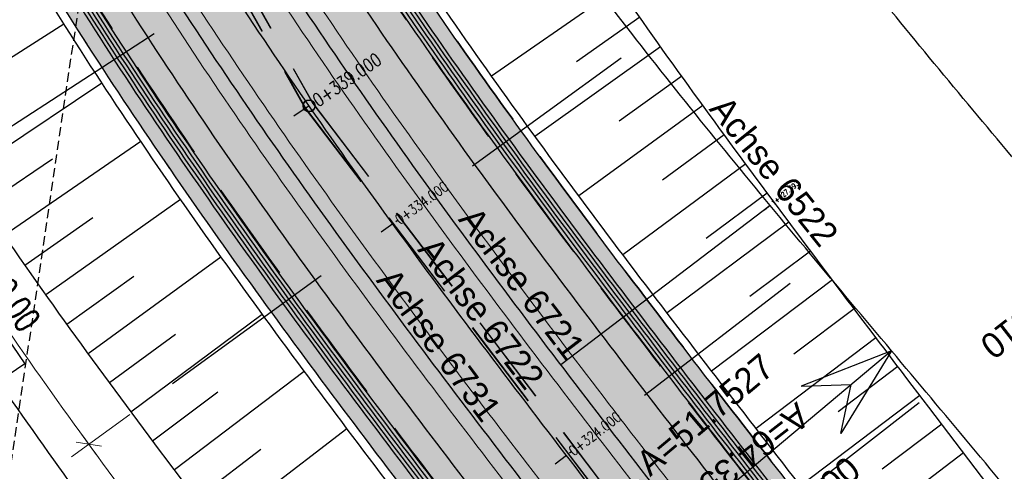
# Model space of a CAD drawing. Header units: metres. Extents: x 3458045 to 3462392, y 5482308 to 5484762.
# Tile 45 of 256: x 3459679 to 3459713, y 5483503 to 5483519. Entities that reach past the tile are written whole.
import ezdxf
from ezdxf.enums import TextEntityAlignment as Align

# ---------------------------------------------------------------- set-up
doc = ezdxf.new("R2010")
doc.units = ezdxf.units.M
for name, pattern in [('AUSGEZOGEN', [2, 1, 1]), ('STRICHPUNKT2', [12.7, 6.35, -3.175, 0, -3.175]), ('VERDECKT', [9.525, 6.35, -3.175]), ('VERDECKT2', [4.7625, 3.175, -1.5875])]:
    doc.linetypes.add(name, pattern=pattern)
doc.layers.get('0').update_dxf_attribs({"linetype": 'CONTINUOUS'})
for name, color, linetype in [('SP-B-L-Tunnel', 7, 'VERDECKT'), ('SP_ACHSE_6522', 7, 'CONTINUOUS'), ('SP_ACHSE_6721', 7, 'CONTINUOUS'), ('SP_ACHSE_6731', 7, 'CONTINUOUS'), ('SP_ACHSE_8521', 7, 'CONTINUOUS'), ('SP_ACHSE_8559', 7, 'CONTINUOUS'), ('SP_AXIS', 7, 'CONTINUOUS'), ('SP_BAUGRUBE-BÖSCHUNG', 210, 'AUSGEZOGEN'), ('SP_BAUGRUBE-VERBAU', 210, 'AUSGEZOGEN'), ('SP_Blockfugen', 2, 'STRICHPUNKT2'), ('SP_BW5xx-BrückenB44', 7, 'CONTINUOUS'), ('SP_Entwässerung', 170, 'VERDECKT2'), ('SP_SOLID_Trogsohle_L6', 254, 'CONTINUOUS'), ('SP_StadtbahnFluchtweg', 1, 'CONTINUOUS'), ('SP_TEXT', 2, 'CONTINUOUS'), ('SP_TrogTunnel-Bautoleranz', 160, 'VERDECKT2'), ('SP_Trogwand_L6', 2, 'CONTINUOUS'), ('SP_Vb_Planung', 10, 'CONTINUOUS'), ('SP_VERM', 1, 'CONTINUOUS'), ('T__AXIS', 3, 'CONTINUOUS'), ('T__GRAD', 2, 'CONTINUOUS')]:
    doc.layers.add(name, color=color, linetype=linetype)
doc.layers.add('SP_HILF', color=6, linetype='CONTINUOUS', plot=False)
doc.styles.add('K_ISOCP', font='k_isocp.shx')
doc.styles.add('SIMPLEX8', font='simplexd.shx', dxfattribs={"width": 0.8})
doc.styles.add('SP_F', font='romans.shx', dxfattribs={"width": 0.7, "bigfont": 'sp_f.shx'})
doc.linetypes.add('EISENBAHN', pattern='A,0.15,[130,ltypeshp.shx,S=0.25,R=0,X=0,Y=0],0.15', length=0.3)

# ---------------------------------------------------------------- blocks, each defined once
blk = doc.blocks.new('kmr_li')
at = {"color": 1, "linetype": 'Continuous'}
blk.add_line((0, 0), (0, 3.5714), dxfattribs=at)
at = {"color": 1}
for p, q in [((0, 0), (-0.3062, 0.9075)), ((-0.3062, 0.9075), (0, 0.5188)), ((0, 0), (0.3062, 0.9075)), ((0.3062, 0.9075), (0, 0.5188))]:
    blk.add_line(p, q, dxfattribs=at)
at = {"color": 1, "linetype": 'Continuous', "style": 'K_ISOCP'}
blk.add_attdef('STATION', text='', height=1, rotation=270.00006, dxfattribs=at).set_placement((0, 4.404), align=Align.MIDDLE_RIGHT)
blk.add_attdef('PARAUL', text='', height=1, rotation=270.00006, dxfattribs=at).set_placement((-0.5, 1), align=Align.TOP_RIGHT)
blk.add_attdef('PARAOL', text='', height=1, rotation=270.00006, dxfattribs=at).set_placement((0.5, 1), align=Align.BOTTOM_RIGHT)
blk = doc.blocks.new('kmr_i')
at = {"color": 1, "linetype": 'Continuous'}
blk.add_line((0, 0), (0, 1.416438), dxfattribs=at)
at = {"color": 1, "linetype": 'Continuous', "style": 'SIMPLEX8', "width": 0.8}
blk.add_attdef('STATION', text='', height=1, rotation=270.00005842, dxfattribs=at).set_placement((0, -0.50985), align=Align.MIDDLE_LEFT)
blk = doc.blocks.new('SOF_BEMSTR2')
at = {"color": 0, "linetype": 'ByBlock', "lineweight": -2}
for p, q in [((0, -20), (0, 8.5)), ((-5, 0), (5, 0)), ((3.535, 3.535), (-3.535, -3.535))]:
    blk.add_line(p, q, dxfattribs=at)
blk = doc.blocks.new('*U404')
at = {"color": 0, "linetype": 'ByBlock'}
for p, q in [((-37.08, 47.123), (-32.305, 50.319)), ((-35.675, 45.056), (-30.964, 48.305)), ((-36.381, 46.087), (-34.011, 47.7)), ((-34.242, 43.007), (-29.593, 46.304)), ((-34.961, 44.029), (-32.622, 45.666)), ((-32.783, 40.977), (-28.192, 44.314)), ((-33.515, 41.99), (-31.206, 43.65)), ((-31.303, 38.962), (-26.766, 42.332)), ((-32.045, 39.968), (-29.763, 41.644)), ((-29.802, 36.963), (-25.317, 40.359)), ((-30.555, 37.961), (-28.3, 39.653)), ((-28.286, 34.975), (-23.847, 38.388)), ((-29.046, 35.968), (-26.815, 37.67))]:
    blk.add_line(p, q, dxfattribs=at)
blk = doc.blocks.new('*U405')
at = {"color": 0, "linetype": 'ByBlock'}
for p, q in [((14.188, -26.328), (9.791, -29.387)), ((14.905, -27.352), (12.721, -28.89)), ((15.627, -28.372), (11.287, -31.465)), ((16.355, -29.388), (14.198, -30.941)), ((17.088, -30.401), (12.797, -33.517)), ((17.824, -31.411), (15.691, -32.973)), ((18.565, -32.418), (14.321, -35.552)), ((19.309, -33.422), (17.197, -34.992)), ((20.056, -34.424), (15.85, -37.565)), ((20.805, -35.425), (18.711, -36.996)), ((21.557, -36.424), (17.387, -39.569)), ((22.31, -37.421), (20.233, -38.992)), ((23.065, -38.418), (18.924, -41.556)), ((23.82, -39.414), (21.756, -40.98)), ((24.576, -40.409), (20.461, -43.537)), ((25.333, -41.404), (23.28, -42.964)), ((26.089, -42.4), (21.994, -45.511))]:
    blk.add_line(p, q, dxfattribs=at)
blk = doc.blocks.new('A$C39BB4AEA')
at = {"layer": 'SP-B-L-Tunnel', "ltscale": 0.05, "flags": 128}
blk.add_lwpolyline([(3459686.15, 5483554.344), (3459683.285, 5483535.603), (3459680.697, 5483518.111), (3459677.155, 5483494.136), (3459673.98, 5483472.58), (3459672.334, 5483461.623), (3459670.286, 5483447.959), (3459669.24, 5483441.293), (3459660.474, 5483438.71), (3459657.684, 5483429.175), (3459658.067, 5483427.983)], dxfattribs=at)

msp = doc.modelspace()

# ---------------------------------------------------------------- hatches: boundary and pattern name
at = {"layer": 'SP_SOLID_Trogsohle_L6'}
h = msp.add_hatch(color=253, dxfattribs=at)
h.dxf.hatch_style = 1
edge = h.paths.add_edge_path()
edge.add_arc((3460127.8927, 5483834.6133), 537.099, 217.164557, 217.694715, ccw=False)
edge.add_arc((3459955.4988, 5483703.9272), 320.7694, 216.281031, 217.164557, ccw=False)
edge.add_arc((3459880.7609, 5483649.0648), 228.0567, 215.044095, 216.281031, ccw=False)
edge.add_arc((3459838.5915, 5483619.4891), 176.5497, 213.453748, 215.044095, ccw=False)
edge.add_arc((3459811.2445, 5483601.4202), 143.7725, 211.509991, 213.453748, ccw=False)
edge.add_arc((3459791.8985, 5483589.5604), 121.0806, 209.645391, 211.509991, ccw=False)
edge.add_line((3459686.667, 5483529.6702), (3459677.3737, 5483524.3822))
edge.add_arc((3459790.1917, 5483588.7788), 129.9031, 209.717763, 211.552114)
edge.add_arc((3459809.7879, 5483600.8119), 152.899, 211.552114, 213.48297)
edge.add_arc((3459837.4921, 5483619.137), 186.1154, 213.48297, 215.062767)
edge.add_arc((3459880.2167, 5483649.123), 238.3127, 215.062767, 216.291498)
edge.add_arc((3459955.9461, 5483704.7344), 332.2677, 216.291498, 217.169163)
edge.add_arc((3460130.6394, 5483837.1857), 551.4962, 217.169163, 217.695762)
edge.add_arc((3460997.9826, 5484507.4422), 1647.6385, 217.6957619, 217.8712949)
edge.add_line((3459697.3503, 5483495.9738), (3459712.0627, 5483477.0354))
edge.add_line((3459712.0627, 5483477.0354), (3459718.3037, 5483469.2429))
edge.add_line((3459718.3037, 5483469.2429), (3459719.0948, 5483469.8574))
edge.add_line((3459719.0948, 5483469.8574), (3459725.4524, 5483474.7964))
edge.add_line((3459725.4524, 5483474.7964), (3459726.2429, 5483475.4105))
edge.add_line((3459726.2429, 5483475.4105), (3459720.4822, 5483483.557))
edge.add_line((3459720.4822, 5483483.557), (3459705.9566, 5483502.2551))
edge.add_arc((3460984.2707, 5484496.3712), 1619.3684, 217.6947149, 217.871406, ccw=False)

# ---------------------------------------------------------------- linework, layer by layer
at = {"layer": 'SP_ACHSE_6522'}
msp.add_lwpolyline([(3459721.3314, 5483391.8093, 0.2982767), (3459726.7049, 5483483.6852, 0.0116649), (3459724.5175, 5483487.2914, 0.0099688), (3459722.1543, 5483490.8322, 0.0081562), (3459719.6642, 5483494.2851, 0.0063437), (3459717.0751, 5483497.6645, 0.0045312), (3459714.413, 5483500.9868, 0.0027187), (3459711.7031, 5483504.2701, 0.0009062), (3459708.9693, 5483507.5337, -0.0008856), (3459706.172, 5483510.8731, -0.002657), (3459703.3984, 5483514.2322, -0.0044283), (3459700.6727, 5483517.6303, -0.0061996), (3459698.0199, 5483521.0854, -0.007971), (3459695.4661, 5483524.6143, -0.0097424), (3459693.039, 5483528.2314, -0.0113988), (3459690.7881, 5483531.9132, -0.2377022), (3459686.1518, 5483610.9287, -0.0061985)], format="xyb", dxfattribs=at)
at = {"layer": 'SP_ACHSE_6721'}
msp.add_lwpolyline([(3459853.5264, 5483320.0167, -0.1948963), (3459834.0333, 5483331.317), (3459703.015, 5483499.9698, -0.000771), (3459699.9492, 5483503.9245, -0.0023131), (3459696.908, 5483507.8981, -0.0038551), (3459693.916, 5483511.9088, -0.0053972), (3459690.9988, 5483515.9742, -0.0069393), (3459688.1827, 5483520.1102, -0.0084814), (3459685.4956, 5483524.3311, -0.0100236), (3459682.9666, 5483528.6484, -0.0115658), (3459680.6263, 5483533.0707, -0.0049744), (3459679.7641, 5483534.8411, -0.2153203), (3459678.2508, 5483614.3812, -0.0091566)], format="xyb", dxfattribs=at)
at = {"layer": 'SP_ACHSE_6731'}
msp.add_lwpolyline([(3459675.7031, 5483617.3858, 0.2228231), (3459677.0437, 5483532.3132, 0.0025401), (3459677.5007, 5483531.3892, 0.0114891), (3459679.8618, 5483526.94, 0.0099571), (3459682.4115, 5483522.5961, 0.0084252), (3459685.1192, 5483518.3487, 0.0068933), (3459687.9557, 5483514.1863, 0.0053614), (3459690.8935, 5483510.0945, 0.0038296), (3459693.906, 5483506.0574, 0.0022977), (3459696.9678, 5483502.0574, 0.0007659), (3459700.054, 5483498.0763), (3459831.272, 5483329.1671, 0.2011722), (3459853.8419, 5483316.445, 0.0012629)], format="xyb", dxfattribs=at)
at = {"layer": 'SP_ACHSE_8521'}
msp.add_lwpolyline([(3459694.0808, 5483383.6589, 0.2800965), (3459702.0956, 5483470.5561, 0.0116649), (3459700.1549, 5483474.3008, 0.0099688), (3459698.0344, 5483477.9921, 0.0081562), (3459695.7815, 5483481.6042, 0.0063437), (3459693.4247, 5483485.1496, 0.0045312), (3459690.9914, 5483488.6429, 0.0027187), (3459688.5077, 5483492.1005, 0.0009062), (3459685.9989, 5483495.5401, -0.0007831), (3459683.0952, 5483499.5198, -0.0023494), (3459680.2165, 5483503.5177, -0.0039157), (3459677.3881, 5483507.5512, -0.005482), (3459674.6361, 5483511.6372, -0.0070483), (3459671.9873, 5483515.7908, -0.0086147), (3459669.47, 5483520.0252, -0.0101697), (3459667.116, 5483524.3467, -0.2255197), (3459663.8072, 5483620.7334, -0.0051343)], format="xyb", dxfattribs=at)
at = {"layer": 'SP_ACHSE_8559'}
msp.add_lwpolyline([(3459744.6327, 5483477.2356, -0.0089176), (3459742.5434, 5483479.4279, -0.0063696), (3459740.5221, 5483481.6831, -0.0038217), (3459738.5471, 5483483.979, -0.0012739), (3459736.5956, 5483486.295), (3459714.2922, 5483512.8556, -0.0009258), (3459711.6162, 5483516.0503, -0.0027774), (3459708.964, 5483519.2648, -0.004629), (3459706.3598, 5483522.5181, -0.0064806), (3459703.8285, 5483525.8284, -0.0083323), (3459701.3964, 5483529.2122, -0.010184), (3459699.0913, 5483532.6837, -0.0119597), (3459696.9548, 5483536.2327, -0.2344318), (3459692.8953, 5483607.6275, -0.0063737)], format="xyb", dxfattribs=at)
at = {"layer": 'SP_AXIS'}
for points in [[(3459694.0808, 5483383.6589, 0.2800965), (3459702.0956, 5483470.5561, 0.0116649), (3459700.1549, 5483474.3008, 0.0099688), (3459698.0344, 5483477.9921, 0.0081562), (3459695.7815, 5483481.6042, 0.0063437), (3459693.4247, 5483485.1496, 0.0045312), (3459690.9914, 5483488.6429, 0.0027187), (3459688.5077, 5483492.1005, 0.0009062), (3459685.9989, 5483495.5401, -0.0007831), (3459683.0952, 5483499.5198, -0.0023494), (3459680.2165, 5483503.5177, -0.0039157), (3459677.3881, 5483507.5512, -0.005482), (3459674.6361, 5483511.6372, -0.0070483), (3459671.9873, 5483515.7908, -0.0086147), (3459669.47, 5483520.0252, -0.0101697), (3459667.116, 5483524.3467, -0.2255197), (3459663.8072, 5483620.7334, -0.0051343)], [(3459675.7031, 5483617.3858, 0.2228231), (3459677.0437, 5483532.3132, 0.0025401), (3459677.5007, 5483531.3892, 0.0114891), (3459679.8618, 5483526.94, 0.0099571), (3459682.4115, 5483522.5961, 0.0084252), (3459685.1192, 5483518.3487, 0.0068933), (3459687.9557, 5483514.1863, 0.0053614), (3459690.8935, 5483510.0945, 0.0038296), (3459693.906, 5483506.0574, 0.0022977), (3459696.9678, 5483502.0574, 0.0007659), (3459700.054, 5483498.0763), (3459831.272, 5483329.1671, 0.2011722), (3459853.8419, 5483316.445, 0.0012629)], [(3459853.5264, 5483320.0167, -0.1948963), (3459834.0333, 5483331.317), (3459703.015, 5483499.9698, -0.000771), (3459699.9492, 5483503.9245, -0.0023131), (3459696.908, 5483507.8981, -0.0038551), (3459693.916, 5483511.9088, -0.0053972), (3459690.9988, 5483515.9742, -0.0069393), (3459688.1827, 5483520.1102, -0.0084814), (3459685.4956, 5483524.3311, -0.0100236), (3459682.9666, 5483528.6484, -0.0115658), (3459680.6263, 5483533.0707, -0.0049744), (3459679.7641, 5483534.8411, -0.2153203), (3459678.2508, 5483614.3812, -0.0091566)], [(3459721.3314, 5483391.8093, 0.2982767), (3459726.7049, 5483483.6852, 0.0116649), (3459724.5175, 5483487.2914, 0.0099688), (3459722.1543, 5483490.8322, 0.0081562), (3459719.6642, 5483494.2851, 0.0063437), (3459717.0751, 5483497.6645, 0.0045312), (3459714.413, 5483500.9868, 0.0027187), (3459711.7031, 5483504.2701, 0.0009062), (3459708.9693, 5483507.5337, -0.0008856), (3459706.172, 5483510.8731, -0.002657), (3459703.3984, 5483514.2322, -0.0044283), (3459700.6727, 5483517.6303, -0.0061996), (3459698.0199, 5483521.0854, -0.007971), (3459695.4661, 5483524.6143, -0.0097424), (3459693.039, 5483528.2314, -0.0113988), (3459690.7881, 5483531.9132, -0.2377022), (3459686.1518, 5483610.9287, -0.0061985)]]:
    msp.add_lwpolyline(points, format="xyb", dxfattribs=at)
at = {"layer": 'SP_BAUGRUBE-BÖSCHUNG'}
msp.add_line((3459675.5841, 5483515.779), (3459680.3868, 5483518.8213), dxfattribs=at)
at = {"layer": 'SP_BAUGRUBE-VERBAU'}
for points in [[(3459730.4, 5483478.3235), (3459724.6319, 5483486.6661), (3459710.256, 5483505.5864, -0.000771), (3459707.2465, 5483509.5558, -0.0023131), (3459704.2968, 5483513.4965, -0.0038551), (3459701.4279, 5483517.4294, -0.0053972), (3459698.6636, 5483521.3702, -0.0069393), (3459696.0273, 5483525.3328, -0.0084814), (3459693.5432, 5483529.3287, -0.0100236), (3459691.2357, 5483533.3665, -0.0115658), (3459689.1295, 5483537.4518, -0.0049744), (3459688.3629, 5483539.0696, -0.0653206), (3459681.5647, 5483560.8909, -0.1901616)], [(3459726.4814, 5483475.5516), (3459720.6863, 5483483.7441), (3459706.1745, 5483502.4243, -0.000771), (3459703.1151, 5483506.3709, -0.0023131), (3459700.0963, 5483510.3151, -0.0038551), (3459697.1412, 5483514.2764, -0.0053972), (3459694.2744, 5483518.2715, -0.0069393), (3459691.5208, 5483522.3158, -0.0084814), (3459688.9066, 5483526.4222, -0.0100236), (3459686.4587, 5483530.6011, -0.0115658), (3459684.2049, 5483534.8598, -0.0049744), (3459683.3784, 5483536.5571, -0.0242144), (3459679.9291, 5483544.8358, -0.1901616)], [(3459717.7677, 5483469.447), (3459711.8285, 5483476.8629), (3459697.1208, 5483495.7953, -0.0007659), (3459694.0276, 5483499.7854, -0.0022977), (3459690.9451, 5483503.8124, -0.0038296), (3459687.8985, 5483507.8952, -0.0053614), (3459684.9143, 5483512.0516, -0.0068933), (3459682.02, 5483516.2988, -0.0084252), (3459679.245, 5483520.6517, -0.0083742), (3459677.0257, 5483524.4055, -0.0114891)], [(3459714.014, 5483466.4553), (3459708.1885, 5483473.1334), (3459693.2158, 5483491.9222, -0.0007659), (3459690.0625, 5483495.8875, -0.0022977), (3459686.8912, 5483499.926, -0.0038296), (3459683.7301, 5483504.0546, -0.0053614), (3459680.6069, 5483508.293, -0.0068933), (3459677.5513, 5483512.6599, -0.0056361), (3459675.5569, 5483515.6678, -0.0064751)]]:
    msp.add_lwpolyline(points, format="xyb", dxfattribs=at)
at = {"layer": 'SP_Blockfugen'}
for p, q in [((3459694.2468, 5483525.4525), (3459677.8923, 5483514.8333)), ((3459699.6384, 5483517.6383), (3459683.8559, 5483506.1861)), ((3459705.478, 5483509.8561), (3459690.0189, 5483497.9709))]:
    msp.add_line(p, q, dxfattribs=at)
at = {"layer": 'SP_BW5xx-BrückenB44', "color": 96}
msp.add_lwpolyline([(3459734.0554, 5483497.5386, 0.4160253), (3459734.6659, 5483500.3093, -0.0263721), (3459707.7743, 5483548.6926), (3459707.7743, 5483548.6926), (3459706.6212, 5483551.376), (3459705.5889, 5483554.1081), (3459704.6794, 5483556.8835), (3459703.8946, 5483559.6967), (3459703.2359, 5483562.5421), (3459702.7048, 5483565.4141), (3459702.3022, 5483568.3068), (3459702.029, 5483571.2146), (3459701.8857, 5483574.1318), (3459701.8726, 5483577.0524), (3459701.9897, 5483579.9707), (3459702.2368, 5483582.8808), (3459702.6134, 5483585.7771), (3459703.1187, 5483588.6537), (3459703.7518, 5483591.5049), (3459704.5113, 5483594.325), (3459704.5113, 5483594.325, 0.3292866), (3459697.7803, 5483606.2291, 0.3292866)], format="xyb", dxfattribs=at)
at = {"layer": 'SP_Entwässerung'}
for p, q in [((3459674.0345, 5483542.1081), (3459688.724, 5483515.9048)), ((3459674.0422, 5483542.1108), (3459688.7307, 5483515.9092)), ((3459674.3308, 5483542.2095), (3459688.9821, 5483516.0742)), ((3459674.3384, 5483542.2122), (3459688.9888, 5483516.0786)), ((3459688.9821, 5483516.0742), (3459713.1957, 5483484.2555)), ((3459688.9888, 5483516.0786), (3459713.2021, 5483484.2604)), ((3459688.724, 5483515.9048), (3459712.9516, 5483484.0678)), ((3459688.7307, 5483515.9092), (3459712.9579, 5483484.0726))]:
    msp.add_line(p, q, dxfattribs=at)
at = {"layer": 'SP_Entwässerung', "linetype": 'Continuous'}
for radius in [0.208, 0.2]:
    msp.add_circle((3459688.8564, 5483515.9917), radius, dxfattribs=at)
at = {"layer": 'SP_HILF'}
msp.add_line((3459704.7808, 5483512.549), (3459697.5538, 5483507.0479), dxfattribs=at)
msp.add_lwpolyline([(3459702.897, 5483506.2019, -0.0023133), (3459699.8764, 5483510.1484, -0.0038551), (3459696.9188, 5483514.1131, -0.0053972), (3459694.0485, 5483518.1131, -0.0069393), (3459691.2906, 5483522.1637, -0.0084814), (3459688.6714, 5483526.2779, -0.008136), (3459686.667, 5483529.6702), (3459677.3737, 5483524.3822, 0.008004), (3459679.4928, 5483520.8039, 0.0084251), (3459682.2626, 5483516.4592, 0.0068933), (3459685.1523, 5483512.2187, 0.0053614), (3459688.1329, 5483508.0673, 0.0038296), (3459691.1768, 5483503.9881, 0.0022977), (3459694.2577, 5483499.9632, 0.0007659), (3459697.3503, 5483495.9738), (3459712.0627, 5483477.0354), (3459718.3037, 5483469.2429), (3459719.0948, 5483469.8574), (3459725.4524, 5483474.7964), (3459726.2429, 5483475.4105), (3459720.4822, 5483483.557), (3459705.9566, 5483502.2551, -0.000771)], format="xyb", close=True, dxfattribs=at)
at = {"layer": 'SP_StadtbahnFluchtweg'}
for points in [[(3459713.8054, 5483477.8483), (3459699.0269, 5483496.8717, -0.000771), (3459695.9533, 5483500.8367, -0.0023131), (3459692.8836, 5483504.8473, -0.0038551), (3459689.8451, 5483508.9205, -0.0053972), (3459686.8643, 5483513.0744, -0.0069393), (3459683.9694, 5483517.3264, -0.0084814), (3459681.1903, 5483521.6917, -0.0100236), (3459678.5589, 5483526.1837, -0.0115658), (3459676.1094, 5483530.8125, -0.0049744), (3459675.2021, 5483532.6753, -0.1668111), (3459667.7831, 5483598.279, -0.1668111)], [(3459719.1754, 5483482.02), (3459704.3969, 5483501.0434, -0.000771), (3459701.334, 5483504.9946, -0.0023131), (3459698.3026, 5483508.9553, -0.0038551), (3459695.3267, 5483512.9444, -0.0053972), (3459692.4315, 5483516.979, -0.0069393), (3459689.6428, 5483521.0749, -0.0084814), (3459686.9876, 5483525.2457, -0.0100236), (3459684.494, 5483529.5025, -0.0115658), (3459682.1916, 5483533.8533, -0.0049744), (3459681.345, 5483535.5917, -0.1668108), (3459674.4221, 5483596.8085, -0.1668108)]]:
    msp.add_lwpolyline(points, format="xyb", dxfattribs=at)
at = {"layer": 'SP_TEXT', "color": 1, "lineweight": 25}
msp.add_lwpolyline([(3459676.0602, 5483509.672), (3459676.8869, 5483510.2354), (3459679.0353, 5483507.0804), (3459678.2086, 5483506.5169)], close=True, dxfattribs=at)
at = {"layer": 'SP_TrogTunnel-Bautoleranz'}
for points in [[(3459719.659, 5483482.946), (3459705.1472, 5483501.6262, -0.000771), (3459702.0857, 5483505.5755, -0.0023131), (3459699.0596, 5483509.5292, -0.0038551), (3459696.0925, 5483513.5065, -0.0053972), (3459693.2093, 5483517.5245, -0.0069393), (3459690.4354, 5483521.5986, -0.0084814), (3459687.7975, 5483525.7422, -0.0100236), (3459685.3232, 5483529.9661, -0.0115658), (3459683.0413, 5483534.2781, -0.0049744), (3459682.2031, 5483535.9991, -0.1901616), (3459677.5616, 5483604.8113, -0.0091566)], [(3459666.6716, 5483597.3578, 0.1668118), (3459674.8871, 5483531.2602, 0.0025401), (3459675.3549, 5483530.3142, 0.0114891), (3459677.7682, 5483525.7666, 0.0099571), (3459680.3663, 5483521.3402, 0.0084252), (3459683.1175, 5483517.0247, 0.0068933), (3459685.9913, 5483512.8075, 0.0053614), (3459688.9591, 5483508.6739, 0.0038296), (3459691.9936, 5483504.6074, 0.0022977), (3459695.0687, 5483500.5899, 0.0007659), (3459698.1595, 5483496.603), (3459712.8676, 5483477.6701, 0.2011722)]]:
    msp.add_lwpolyline(points, format="xyb", dxfattribs=at)
at = {"layer": 'SP_Trogwand_L6'}
for points in [[(3459719.6787, 5483482.9613), (3459705.1669, 5483501.6416, -0.000771), (3459702.1055, 5483505.5908, -0.0023131), (3459699.0795, 5483509.5443, -0.0038551), (3459696.1127, 5483513.5213, -0.0053972), (3459693.2297, 5483517.5389, -0.0069393), (3459690.4563, 5483521.6124, -0.0084814), (3459687.8188, 5483525.7553, -0.0100236), (3459685.345, 5483529.9783, -0.0115658), (3459683.0637, 5483534.2893, -0.0049744), (3459682.2257, 5483536.0099, -0.1901616), (3459677.5854, 5483604.8037, -0.0091566)], [(3459720.0736, 5483483.2681), (3459705.5618, 5483501.9483, -0.000771), (3459702.5011, 5483505.8965, -0.0023131), (3459699.478, 5483509.8463, -0.0038551), (3459696.5157, 5483513.8172, -0.0053972), (3459693.6391, 5483517.826, -0.0069393), (3459690.8735, 5483521.8881, -0.0084814), (3459688.2451, 5483526.0166, -0.0100236), (3459685.7814, 5483530.2224, -0.0115658), (3459683.5109, 5483534.5128, -0.0049744), (3459682.6774, 5483536.2243, -0.1901616), (3459678.0618, 5483604.6519, -0.0091566)], [(3459666.1578, 5483597.4657, 0.1668117), (3459674.4153, 5483531.0298, 0.0025401), (3459674.8856, 5483530.0791, 0.0114891), (3459677.3102, 5483525.5099, 0.0099571), (3459679.9189, 5483521.0655, 0.0084252), (3459682.6796, 5483516.7351, 0.0068933), (3459685.5616, 5483512.5059, 0.0053614), (3459688.5359, 5483508.3632, 0.0038296), (3459691.5752, 5483504.2902, 0.0022977), (3459694.6533, 5483500.2689, 0.0007659), (3459697.745, 5483496.2807), (3459712.453, 5483477.348, 0.2011722)], [(3459666.6471, 5483597.363, 0.1668118), (3459674.8646, 5483531.2492, 0.0025401), (3459675.3326, 5483530.303, 0.0114891), (3459677.7464, 5483525.7544, 0.0099571), (3459680.345, 5483521.3272, 0.0084252), (3459683.0966, 5483517.0109, 0.0068933), (3459685.9708, 5483512.7932, 0.0053614), (3459688.9389, 5483508.6591, 0.0038296), (3459691.9736, 5483504.5923, 0.0022977), (3459695.0489, 5483500.5746, 0.0007659), (3459698.1397, 5483496.5877), (3459712.8479, 5483477.6548, 0.2011722)]]:
    msp.add_lwpolyline(points, format="xyb", dxfattribs=at)
at = {"layer": 'SP_Trogwand_L6', "color": 251, "linetype": 'Continuous'}
for points in [[(3459719.7774, 5483483.038), (3459705.2656, 5483501.7183, -0.000771), (3459702.2044, 5483505.6672, -0.0023131), (3459699.1792, 5483509.6198, -0.0038551), (3459696.2134, 5483513.5953, -0.0053972), (3459693.3321, 5483517.6107, -0.0069393), (3459690.5606, 5483521.6813, -0.0084814), (3459687.9254, 5483525.8206, -0.0100236), (3459685.4541, 5483530.0393, -0.0115658), (3459683.1755, 5483534.3452, -0.0049744), (3459682.3386, 5483536.0635, -0.1901616), (3459677.7045, 5483604.7658, -0.0091566)], [(3459719.8761, 5483483.1147), (3459705.3643, 5483501.7949, -0.000771), (3459702.3033, 5483505.7436, -0.0023131), (3459699.2788, 5483509.6953, -0.0038551), (3459696.3142, 5483513.6693, -0.0053972), (3459693.4344, 5483517.6824, -0.0069393), (3459690.6649, 5483521.7502, -0.0084814), (3459688.032, 5483525.886, -0.0100236), (3459685.5632, 5483530.1003, -0.0115658), (3459683.2873, 5483534.4011, -0.0049744), (3459682.4516, 5483536.1171, -0.1901616), (3459677.8236, 5483604.7278, -0.0091566)], [(3459719.9748, 5483483.1914), (3459705.463, 5483501.8716, -0.000771), (3459702.4022, 5483505.82, -0.0023131), (3459699.3784, 5483509.7708, -0.0038551), (3459696.415, 5483513.7432, -0.0053972), (3459693.5368, 5483517.7542, -0.0069393), (3459690.7692, 5483521.8191, -0.0084814), (3459688.1385, 5483525.9513, -0.0100236), (3459685.6723, 5483530.1614, -0.0115658), (3459683.3991, 5483534.4569, -0.0049744), (3459682.5645, 5483536.1707, -0.1901616), (3459677.9427, 5483604.6899, -0.0091566)], [(3459666.2801, 5483597.44, 0.1668117), (3459674.5276, 5483531.0847, 0.0025401), (3459674.9973, 5483530.135, 0.0114891), (3459677.4193, 5483525.571, 0.0099571), (3459680.0254, 5483521.1309, 0.0084252), (3459682.7838, 5483516.804, 0.0068933), (3459685.6639, 5483512.5777, 0.0053614), (3459688.6367, 5483508.4372, 0.0038296), (3459691.6748, 5483504.3657, 0.0022977), (3459694.7522, 5483500.3453, 0.0007659), (3459697.8437, 5483496.3575), (3459712.5517, 5483477.4247)], [(3459666.4024, 5483597.4143, 0.1668117), (3459674.6399, 5483531.1395, 0.0025401), (3459675.1091, 5483530.191, 0.0114891), (3459677.5283, 5483525.6321, 0.0099571), (3459680.132, 5483521.1963, 0.0084252), (3459682.8881, 5483516.873, 0.0068933), (3459685.7662, 5483512.6495, 0.0053614), (3459688.7374, 5483508.5112, 0.0038296), (3459691.7744, 5483504.4412, 0.0022977), (3459694.8511, 5483500.4218, 0.0007659), (3459697.9424, 5483496.4342), (3459712.6504, 5483477.5014)], [(3459666.5248, 5483597.3886, 0.1668118), (3459674.7523, 5483531.1943, 0.0025401), (3459675.2208, 5483530.247, 0.0114891), (3459677.6374, 5483525.6933, 0.0099571), (3459680.2385, 5483521.2617, 0.0084252), (3459682.9924, 5483516.9419, 0.0068933), (3459685.8685, 5483512.7214, 0.0053614), (3459688.8382, 5483508.5852, 0.0038296), (3459691.874, 5483504.5167, 0.0022977), (3459694.95, 5483500.4982, 0.0007659), (3459698.0411, 5483496.5109), (3459712.7491, 5483477.5781)]]:
    msp.add_lwpolyline(points, format="xyb", dxfattribs=at)
at = {"layer": 'SP_Trogwand_L6', "color": 1, "linetype": 'VERDECKT2'}
for points in [[(3459720.4684, 5483483.5748), (3459705.9566, 5483502.2551, -0.000771), (3459702.8968, 5483506.2022, -0.0023131), (3459699.8764, 5483510.1484, -0.0038551), (3459696.9188, 5483514.1131, -0.0053972), (3459694.0485, 5483518.1131, -0.0069393), (3459691.2906, 5483522.1637, -0.0084814), (3459688.6714, 5483526.2779, -0.008136), (3459686.667, 5483529.6702, -0.0115658)], [(3459677.3737, 5483524.3822, 0.008004), (3459679.4928, 5483520.8039, 0.0084252), (3459682.2626, 5483516.4592, 0.0068933), (3459685.1523, 5483512.2187, 0.0053614), (3459688.1329, 5483508.0673, 0.0038296), (3459691.1768, 5483503.9881, 0.0022977), (3459694.2577, 5483499.9632, 0.0007659), (3459697.3503, 5483495.9738), (3459712.0581, 5483477.0413, 0.2011722)]]:
    msp.add_lwpolyline(points, format="xyb", dxfattribs=at)
at = {"layer": 'SP_Vb_Planung', "linetype": 'AUSGEZOGEN', "lineweight": 13, "ltscale": 13}
for points in [[(3459675.2472, 5483617.5909, 0.2228231), (3459676.5944, 5483532.0938, 0.0025401), (3459677.0537, 5483531.1652, 0.0114891), (3459679.4256, 5483526.6956, 0.0099571), (3459681.9854, 5483522.3345, 0.0084252), (3459684.7022, 5483518.0729, 0.0068933), (3459687.5465, 5483513.899, 0.0053614), (3459690.4905, 5483509.7985, 0.0038296), (3459693.5076, 5483505.7553, 0.0022977), (3459696.5721, 5483501.7517, 0.0007659), (3459699.6593, 5483497.7694), (3459830.8772, 5483328.8604, 0.2011722), (3459853.784, 5483315.9484, 0.0012629)], [(3459676.1591, 5483617.1806, 0.2228231), (3459677.493, 5483532.5326, 0.0025401), (3459677.9478, 5483531.6131, 0.0114891), (3459680.298, 5483527.1845, 0.0099571), (3459682.8376, 5483522.8577, 0.0084252), (3459685.5362, 5483518.6246, 0.0068933), (3459688.365, 5483514.4735, 0.0053614), (3459691.2965, 5483510.3904, 0.0038296), (3459694.3044, 5483506.3595, 0.0022977), (3459697.3634, 5483502.3632, 0.0007659), (3459700.4487, 5483498.3833), (3459831.6669, 5483329.4739, 0.2011722), (3459853.8999, 5483316.9416, 0.001261)], [(3459853.4564, 5483319.5216, -0.1948963), (3459833.6384, 5483331.0102), (3459702.6201, 5483499.6631, -0.000771), (3459699.5536, 5483503.6188, -0.0023131), (3459696.5095, 5483507.596, -0.0038551), (3459693.5129, 5483511.6129, -0.0053972), (3459690.5894, 5483515.6871, -0.0069393), (3459687.7656, 5483519.8346, -0.0084814), (3459685.0694, 5483524.0698, -0.0100236), (3459682.5302, 5483528.4044, -0.0115658), (3459680.1791, 5483532.8471, -0.0049744), (3459679.3124, 5483534.6267, -0.2153203), (3459677.7913, 5483614.5783, -0.0091566)], [(3459853.5964, 5483320.5118, -0.1948963), (3459834.4281, 5483331.6237), (3459703.4098, 5483500.2766, -0.000771), (3459700.3449, 5483504.2303, -0.0023131), (3459697.3064, 5483508.2001, -0.0038551), (3459694.3191, 5483512.2047, -0.0053972), (3459691.4081, 5483516.2613, -0.0069393), (3459688.5999, 5483520.3859, -0.0084814), (3459685.9219, 5483524.5924, -0.0100236), (3459683.403, 5483528.8924, -0.0115658), (3459681.0735, 5483533.2943, -0.0049744), (3459680.2158, 5483535.0556, -0.2153203), (3459678.7103, 5483614.1841, -0.0091566)]]:
    msp.add_lwpolyline(points, format="xyb", dxfattribs=at)
at = {"layer": 'SP_Vb_Planung', "linetype": 'EISENBAHN', "lineweight": 13, "ltscale": 13}
for points in [[(3459675.7031, 5483617.3858, 0.2228231), (3459677.0437, 5483532.3132, 0.0025401), (3459677.5007, 5483531.3892, 0.0114891), (3459679.8618, 5483526.94, 0.0099571), (3459682.4115, 5483522.5961, 0.0084252), (3459685.1192, 5483518.3487, 0.0068933), (3459687.9557, 5483514.1863, 0.0053614), (3459690.8935, 5483510.0945, 0.0038296), (3459693.906, 5483506.0574, 0.0022977), (3459696.9678, 5483502.0574, 0.0007659), (3459700.054, 5483498.0763), (3459831.272, 5483329.1671, 0.2011722), (3459853.8419, 5483316.445, 0.0012629)], [(3459853.5264, 5483320.0167, -0.1948963), (3459834.0333, 5483331.317), (3459703.015, 5483499.9698, -0.000771), (3459699.9492, 5483503.9245, -0.0023131), (3459696.908, 5483507.8981, -0.0038551), (3459693.916, 5483511.9088, -0.0053972), (3459690.9988, 5483515.9742, -0.0069393), (3459688.1827, 5483520.1102, -0.0084814), (3459685.4956, 5483524.3311, -0.0100236), (3459682.9666, 5483528.6484, -0.0115658), (3459680.6263, 5483533.0707, -0.0049744), (3459679.7641, 5483534.8411, -0.2153203), (3459678.2508, 5483614.3812, -0.0091566)]]:
    msp.add_lwpolyline(points, format="xyb", dxfattribs=at)
at = {"layer": 'SP_VERM', "color": 1, "linetype": 'AUSGEZOGEN', "lineweight": 0}
msp.add_lwpolyline([(3459693.6342, 5483488.0545), (3459691.5079, 5483490.7916, -0.0007641), (3459688.3943, 5483494.808, -0.0022924), (3459685.2531, 5483498.9116, -0.0038207), (3459682.1149, 5483503.1167, -0.005349), (3459679.0082, 5483507.4431, -0.0068774), (3459675.9636, 5483511.9095, -0.0084057), (3459673.0143, 5483516.5337, -0.0099341), (3459670.1964, 5483521.3312, -0.0114626), (3459667.5493, 5483526.3147, -0.004929), (3459666.5612, 5483528.3337, -0.0000025), (3459666.5608, 5483528.3348, -0.0091087)], format="xyb", dxfattribs=at)
at = {"layer": 'T__AXIS'}
msp.add_lwpolyline([(3459852.8088, 5483318.3544, -0.1909974), (3459832.6507, 5483330.2433), (3459701.7482, 5483498.7468, -0.0007641), (3459698.6548, 5483502.7371, -0.0022924), (3459695.5859, 5483506.7462, -0.0038207), (3459692.5662, 5483510.7926, -0.005349), (3459689.6213, 5483514.8936, -0.0068774), (3459686.7776, 5483519.0653, -0.0084057), (3459684.0627, 5483523.3219, -0.0099341), (3459681.5058, 5483527.6751, -0.0114626), (3459679.1375, 5483532.1336, -0.004929), (3459678.2644, 5483533.918, -0.2160712), (3459676.6775, 5483615.1548, -0.0091087)], format="xyb", dxfattribs=at)

# ---------------------------------------------------------------- block references
at = {"layer": 'SP_AXIS'}
for p, xscale, yscale, zscale, rotation, values in [((3459688.8566, 5483515.9918), 0.4500000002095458, 0.4500000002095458, 0.4500000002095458, 124.6562516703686, {'STATION': '0+339.000'}), ((3459704.7805, 5483512.5493), 0.1750000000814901, 0.1750000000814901, 0.1750000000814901, 129.5630741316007, {'STATION': '1+927.393'})]:
    msp.add_blockref('kmr_i', p, dxfattribs=dict(at, xscale=xscale, yscale=yscale, zscale=zscale, rotation=rotation)).add_auto_attribs(values)
at = {"layer": 'SP_AXIS', "color": 0}
ref = msp.add_blockref('kmr_li', (3459700.054, 5483498.0763), dxfattribs=dict(at, xscale=3.500000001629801, yscale=3.500000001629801, zscale=3.500000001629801, rotation=307.8420393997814))
ref.add_attrib('STATION', '0+396.4610', dxfattribs={"layer": '0', "color": 1, "linetype": 'Continuous', "height": 0.875, "rotation": 217.8421, "style": 'K_ISOCP'}).set_placement((3459712.2266, 5483507.5327), align=Align.MIDDLE_RIGHT)
ref.add_attrib('PARAOL', 'R=¢', dxfattribs={"layer": '0', "color": 1, "linetype": 'Continuous', "height": 0.875, "rotation": 217.8421, "style": 'K_ISOCP'}).set_placement((3459703.8916, 5483498.8416), align=Align.BOTTOM_RIGHT)
ref.add_attrib('PARAUL', 'A=64.3519', dxfattribs={"layer": '0', "color": 1, "linetype": 'Continuous', "height": 0.875, "rotation": 217.8421, "style": 'K_ISOCP'}).set_placement((3459701.7444, 5483501.6055), align=Align.TOP_RIGHT)
ref = msp.add_blockref('kmr_li', (3459708.9693, 5483507.5337), dxfattribs=dict(at, xscale=3.500000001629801, yscale=3.500000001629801, zscale=3.500000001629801, rotation=130.0198235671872))
ref.add_attrib('STATION', '1+920.8580', dxfattribs={"layer": '0', "color": 1, "linetype": 'Continuous', "height": 0.875, "rotation": 40.01988, "style": 'K_ISOCP'}).set_placement((3459697.1648, 5483497.6216), align=Align.MIDDLE_RIGHT)
ref.add_attrib('PARAOL', 'A=51.7527', dxfattribs={"layer": '0', "color": 1, "linetype": 'Continuous', "height": 0.875, "rotation": 40.01988, "style": 'K_ISOCP'}).set_placement((3459705.1636, 5483506.6232), align=Align.BOTTOM_RIGHT)
ref.add_attrib('PARAUL', 'A=50.0000', dxfattribs={"layer": '0', "color": 1, "linetype": 'Continuous', "height": 0.875, "rotation": 40.01988, "style": 'K_ISOCP'}).set_placement((3459707.4143, 5483503.9429), align=Align.TOP_RIGHT)
at = {"layer": 'SP_BAUGRUBE-BÖSCHUNG'}
msp.add_blockref('*U404', (3459714.007, 5483466.4633), dxfattribs=at)
at = {"layer": 'SP_BAUGRUBE-VERBAU'}
msp.add_blockref('*U405', (3459685.3718, 5483546.4009), dxfattribs=at)
at = {"layer": 'SP_VERM', "color": 1, "linetype": 'AUSGEZOGEN', "lineweight": 0, "xscale": 0.08750000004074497, "yscale": 0.08750000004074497, "zscale": 0.08750000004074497, "rotation": 125.9654874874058}
msp.add_blockref('SOF_BEMSTR2', (3459681.2507, 5483504.3016), dxfattribs=at)
at = {"layer": 'T__AXIS', "xscale": 0.3500000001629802, "yscale": 0.3500000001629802, "zscale": 0.3500000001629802}
for p, rotation, values in [((3459691.7487, 5483511.9133), 125.9638885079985, {'STATION': '0+334.000'}), ((3459697.7487, 5483503.9137), 127.5486613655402, {'STATION': '0+324.000'})]:
    msp.add_blockref('kmr_i', p, dxfattribs=dict(at, rotation=rotation)).add_auto_attribs(values)
at = {"layer": 'T__GRAD', "color": 1}
msp.add_blockref('A$C39BB4AEA', (0, 0), dxfattribs=at)

# ---------------------------------------------------------------- texts
at = {"layer": 'SP_TEXT', "color": 2, "lineweight": 35, "char_height": 0.875, "attachment_point": 1, "style": 'K_ISOCP'}
for s, width, insert, rotation in [('Achse 6522', 6.229323, (3459703.3282, 5483516.4189), 308.72383), ('Achse 6721', 6.071978, (3459694.678, 5483512.5905), 307.48739), ('Achse 6722', 6.071978, (3459693.2727, 5483511.5495), 307.48739), ('Achse 6731', 6.147013, (3459691.8516, 5483510.4777), 306.6835)]:
    msp.add_mtext_dynamic_manual_height_columns(s, width=width, gutter_width=4.375, heights=[0], dxfattribs=dict(at, insert=insert, rotation=rotation))
at = {"layer": 'SP_VERM', "color": 2, "linetype": 'AUSGEZOGEN', "insert": (3459678.586, 5483509.33), "char_height": 0.875, "attachment_point": 5, "rotation": 305.14877, "style": 'SP_F'}
msp.add_mtext('\\A1;\\A1;10.00{\\H.7x;\\S^ ;}', dxfattribs=at)

doc.saveas('drawing.dxf')
